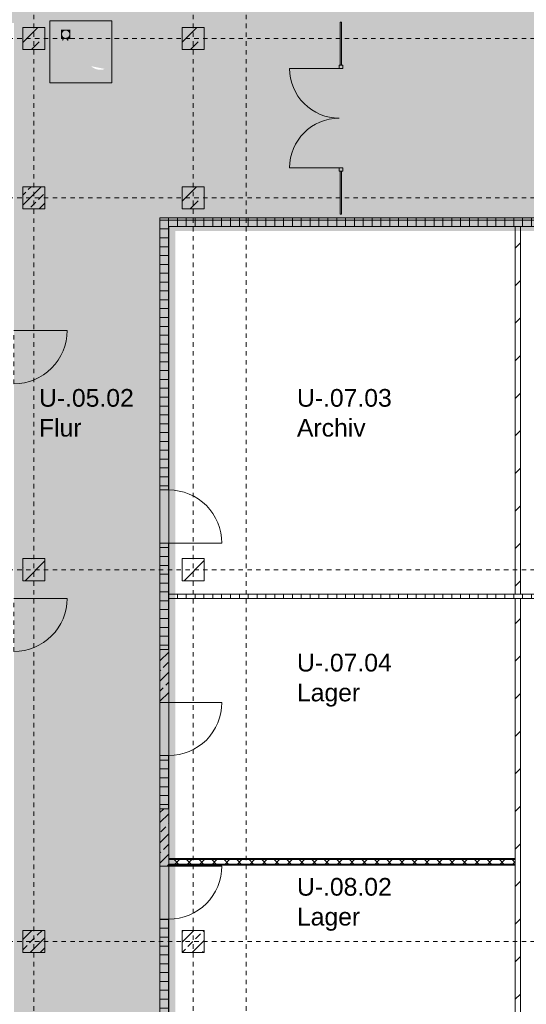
# Model space of a CAD drawing. Header units: metres. Extents: x 6 to 268, y -85 to 18.
# Tile 19 of 33: x 124 to 136, y -26 to -3. Entities that reach past the tile are written whole.
import ezdxf

# ---------------------------------------------------------------- set-up
doc = ezdxf.new("R2010")
doc.units = ezdxf.units.M
doc.linetypes.add('Rasterlinie', pattern=[0.019, 0.01, -0.003, 0.003, -0.003])
doc.linetypes.add('Über Schnittebene 1', pattern=[0.001, 0, -0.001])
for name, color, linetype, lineweight in [('A_Allgemeine Beschriftungen', 7, 'Continuous', 9), ('A_Detailelemente', 7, 'Continuous', 9), ('A_Fassadenelemente', 7, 'Continuous', 9), ('A_Geschossdecken', 7, 'Continuous', 9), ('A_Importierte Elemente in Familien', 7, 'Continuous', 9), ('A_Raster', 7, 'Continuous', 9), ('A_Räume_Beschriftung', 7, 'Continuous', 9), ('A_Tragwerksstützen', 7, 'Continuous', 9), ('A_Tragwerksstützen_Stahlbeton', 7, 'Continuous', 18), ('A_Türen', 7, 'Continuous', 9), ('A_Wände', 7, 'Continuous', 9), ('A_Wände_Schraffur', 7, 'Continuous', 18)]:
    doc.layers.add(name, color=color, linetype=linetype, lineweight=lineweight)
doc.styles.add('Arial_B', font='txt', dxfattribs={"height": 0.3999999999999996})
pattern_1 = [(45, (95.50816146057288, -2), (-0.2283954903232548, 0.2283954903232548), []), (45, (95.73616146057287, -2), (-0.2283954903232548, 0.2283954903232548), [0.161, -0.081])]
pattern_2 = [(45, (95.50816146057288, -2), (-0.3592102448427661, 0.3592102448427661), []), (45, (95.86716146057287, -2), (-0.3592102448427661, 0.3592102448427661), [0.254, -0.254])]
pattern_3 = [(0, (95.50816146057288, -2), (0, 0.2), []), (90, (95.50816146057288, -2), (-0.2, 1.224646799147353e-17), [])]

# ---------------------------------------------------------------- blocks, each defined once
blk = doc.blocks.new('STB Stütze - rechteckig - STB 50 x 50-6929650-BS_Uebersicht_U1_BRANDSCHUTZ')
at = {"layer": 'A_Tragwerksstützen'}
h = blk.add_hatch(dxfattribs=at)
h.set_pattern_fill('FP_41', color=256, style=0, pattern_type=2)
h.set_pattern_definition([(45, (-29.156, 5.497000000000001), (-0.2283954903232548, 0.2283954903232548), []), (45, (-28.928, 5.497000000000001), (-0.2283954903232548, 0.2283954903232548), [0.161, -0.081])])
h.paths.add_polyline_path([(0.2500000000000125, -0.2500000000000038), (0.2500000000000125, 0.2500000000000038), (-0.2499999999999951, 0.2500000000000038), (-0.2499999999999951, -0.2500000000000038)], flags=0)
at = {"layer": 'A_Tragwerksstützen_Stahlbeton'}
for p, q in [((0.2499999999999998, 0.2499999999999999), (-0.2500000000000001, 0.2499999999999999)), ((-0.2500000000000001, 0.2499999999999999), (-0.2500000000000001, -0.2499999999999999)), ((0.2499999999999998, -0.2499999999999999), (0.2499999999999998, 0.2499999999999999)), ((-0.2500000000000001, -0.2499999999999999), (0.2499999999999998, -0.2499999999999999))]:
    blk.add_line(p, q, dxfattribs=at)
blk = doc.blocks.new('STB Stütze - rechteckig - STB 50 x 50-V27-BS_Uebersicht_U1_BRANDSCHUTZ')
at = {"layer": 'A_Tragwerksstützen'}
h = blk.add_hatch(dxfattribs=at)
h.set_pattern_fill('FP_49', color=256, style=0, pattern_type=2)
h.set_pattern_definition([(45, (-32.756, 22.297), (-0.2283954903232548, 0.2283954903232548), []), (45, (-32.528, 22.297), (-0.2283954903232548, 0.2283954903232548), [0.161, -0.081])])
h.paths.add_polyline_path([(0.2500000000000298, -0.2500000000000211), (0.2500000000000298, 0.2499999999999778), (-0.2499999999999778, 0.2499999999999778), (-0.2499999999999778, -0.2500000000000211)], flags=0)
at = {"layer": 'A_Tragwerksstützen_Stahlbeton'}
for p, q in [((0.2499999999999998, 0.2499999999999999), (-0.2500000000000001, 0.2499999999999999)), ((-0.2500000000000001, 0.2499999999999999), (-0.2500000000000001, -0.2499999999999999)), ((0.2499999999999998, -0.2499999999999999), (0.2499999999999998, 0.2499999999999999)), ((-0.2500000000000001, -0.2499999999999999), (0.2499999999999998, -0.2499999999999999))]:
    blk.add_line(p, q, dxfattribs=at)
blk = doc.blocks.new('GSH_Tuer_I_1flg_SZ - 1200x2200_Voll-4268565-BS_Uebersicht_U1_BRANDSCHUTZ')
at = {"layer": 'A_Türen', "linetype": 'Über Schnittebene 1'}
for p, q in [((-0.6000000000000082, 0.110565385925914), (0.5999999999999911, 0.110565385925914)), ((-0.6000000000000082, -0.1394346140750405), (0.5999999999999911, -0.1394346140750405))]:
    blk.add_line(p, q, dxfattribs=at)
at = {"layer": 'A_Türen'}
blk.add_line((0.5999999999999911, -1.339434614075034), (0.5999999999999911, -0.1394346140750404), dxfattribs=at)
blk.add_arc((0.5999999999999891, -0.1394346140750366), 1.199999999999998, 179.9999999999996, 269.9999999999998, dxfattribs=at)
blk = doc.blocks.new('GSH_Tuer_I_1flg_SZ - 1200x2200_Voll-4268567-BS_Uebersicht_U1_BRANDSCHUTZ')
at = {"layer": 'A_Türen'}
blk.add_line((0.5999999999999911, 1.314434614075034), (0.5999999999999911, 0.1144346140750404), dxfattribs=at)
at = {"layer": 'A_Türen', "linetype": 'Über Schnittebene 1'}
for p, q in [((-0.6000000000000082, 0.1144346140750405), (0.5999999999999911, 0.1144346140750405)), ((-0.6000000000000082, -0.08556538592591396), (0.5999999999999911, -0.08556538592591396))]:
    blk.add_line(p, q, dxfattribs=at)
at = {"layer": 'A_Türen'}
blk.add_arc((0.5999999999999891, 0.1144346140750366), 1.199999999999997, 89.99999999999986, 180.0000000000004, dxfattribs=at)
blk = doc.blocks.new('GSH_Tuer_I_1flg_SZ - 1200x2200_Voll-4268571-BS_Uebersicht_U1_BRANDSCHUTZ')
at = {"layer": 'A_Türen', "linetype": 'Über Schnittebene 1'}
for p, q in [((-0.6000000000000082, 0.08556538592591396), (0.5999999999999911, 0.08556538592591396)), ((-0.6000000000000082, -0.1144346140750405), (0.5999999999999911, -0.1144346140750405))]:
    blk.add_line(p, q, dxfattribs=at)
at = {"layer": 'A_Türen'}
blk.add_line((0.5999999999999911, -1.314434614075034), (0.5999999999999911, -0.1144346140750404), dxfattribs=at)
blk.add_arc((0.5999999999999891, -0.1144346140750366), 1.199999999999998, 179.9999999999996, 269.9999999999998, dxfattribs=at)
blk = doc.blocks.new('GSH_Tuer_I_1flg_SZ - 1200x2200_Voll-4268573-BS_Uebersicht_U1_BRANDSCHUTZ')
at = {"layer": 'A_Türen', "linetype": 'Über Schnittebene 1'}
for p, q in [((-0.6000000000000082, 0.06056538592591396), (0.5999999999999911, 0.06056538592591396)), ((-0.6000000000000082, -0.08943461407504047), (0.5999999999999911, -0.08943461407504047))]:
    blk.add_line(p, q, dxfattribs=at)
at = {"layer": 'A_Türen'}
blk.add_line((0.5999999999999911, -1.289434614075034), (0.5999999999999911, -0.0894346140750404), dxfattribs=at)
blk.add_arc((0.5999999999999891, -0.08943461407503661), 1.199999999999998, 179.9999999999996, 269.9999999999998, dxfattribs=at)
blk = doc.blocks.new('Systemelement - Verglasung-1828287-BS_Uebersicht_U1_BRANDSCHUTZ')
at = {"layer": 'A_Fassadenelemente'}
for p, q in [((0.4850000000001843, 0.01499999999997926), (-0.4850000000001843, 0.01499999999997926)), ((-0.4850000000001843, 0.01499999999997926), (-0.4850000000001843, -0.01499999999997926)), ((-0.4850000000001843, -0.01499999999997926), (0.4850000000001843, -0.01499999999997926))]:
    blk.add_line(p, q, dxfattribs=at)
blk = doc.blocks.new('Systemelement - Verglasung-V62-BS_Uebersicht_U1_BRANDSCHUTZ')
at = {"layer": 'A_Fassadenelemente'}
for p, q in [((0.4850000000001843, 0.01499999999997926), (-0.4850000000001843, 0.01499999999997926)), ((0.4850000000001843, -0.01499999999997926), (0.4850000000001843, 0.01499999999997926)), ((-0.4850000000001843, -0.01499999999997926), (0.4850000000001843, -0.01499999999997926))]:
    blk.add_line(p, q, dxfattribs=at)
blk = doc.blocks.new('GSH_Fassade_Tuer_2flg - I_Glass_Grau-6173650-BS_Uebersicht_U1_BRANDSCHUTZ')
at = {"layer": 'A_Türen'}
for p, q in [((-1.12, 0.03999999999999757), (-1.12, 1.159756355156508)), ((1.120000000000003, 0.04000000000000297), (1.120000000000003, 1.159756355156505)), ((-1.200000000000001, 0.03999999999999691), (-1.12, 0.03999999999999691)), ((-1.200000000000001, -0.04000000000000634), (-1.200000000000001, 0.03999999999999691)), ((-1.12, 0.03999999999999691), (-1.12, -0.04000000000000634)), ((1.120000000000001, 0.03999999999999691), (1.200000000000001, 0.03999999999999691)), ((1.120000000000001, -0.04000000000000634), (1.120000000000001, 0.03999999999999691)), ((1.200000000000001, 0.03999999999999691), (1.200000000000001, -0.04000000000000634)), ((-1.12, -0.04000000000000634), (-1.200000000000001, -0.04000000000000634)), ((1.200000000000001, -0.04000000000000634), (1.120000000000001, -0.04000000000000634))]:
    blk.add_line(p, q, dxfattribs=at)
for centre, radius, start, end in [((-1.12, 0.0399999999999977), 1.11975635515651, 4.452776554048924e-14, 89.99999999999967), ((1.120000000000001, 0.03999999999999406), 1.119756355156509, 89.99999999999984, 179.9999999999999)]:
    blk.add_arc(centre, radius, start, end, dxfattribs=at)
blk = doc.blocks.new('Fluchtweg - Pfeil 1 - Pfeil  1_RW-4646428-BS_Uebersicht_U1_BRANDSCHUTZ')
at = {"layer": 'A_Allgemeine Beschriftungen'}
for points in [[(-0.00406858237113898, 2.146699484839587e-16), (-0.00140641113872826, 0.002662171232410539), (-0.001406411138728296, -0.002662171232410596)], [(0.005931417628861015, -0.001200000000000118), (-0.001406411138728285, -0.001200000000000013), (-0.001406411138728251, 0.001199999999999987), (0.005931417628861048, 0.001199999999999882)]]:
    blk.add_hatch(color=256, dxfattribs=at).paths.add_polyline_path(points, flags=0)
blk = doc.blocks.new('Brandmelder DIN ISO 23601 - Brandmelder-7036843-BS_Uebersicht_U1_BRANDSCHUTZ')
at = {"layer": 'A_Importierte Elemente in Familien'}
h = blk.add_hatch(color=256, dxfattribs=at)
edge = h.paths.add_edge_path(flags=0)
edge.add_line((-0.002467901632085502, 0.002712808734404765), (-0.002467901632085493, 0.001238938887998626))
edge.add_line((-0.002467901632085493, 0.001238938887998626), (-0.002027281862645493, 0.001238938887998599))
edge.add_line((-0.002027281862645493, 0.001238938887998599), (-0.002027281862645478, -0.00112065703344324))
edge.add_line((-0.002155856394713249, -0.001120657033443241), (-0.002027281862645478, -0.00112065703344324))
edge.add_line((-0.002155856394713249, -0.001120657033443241), (-0.002155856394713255, -0.000303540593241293))
edge.add_line((-0.002155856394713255, -0.0003035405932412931), (-0.00221021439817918, -0.0001129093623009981))
edge.add_arc((-0.002446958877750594, -0.00019667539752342), 0.000251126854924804, 19.48503514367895, 160.6502538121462)
edge.add_line((-0.002683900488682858, -0.0001134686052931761), (-0.002683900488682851, -0.001373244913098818))
edge.add_line((-0.002683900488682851, -0.001373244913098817), (-0.002075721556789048, -0.002539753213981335))
edge.add_line((-0.002075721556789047, -0.002672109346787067), (-0.002075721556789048, -0.002539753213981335))
edge.add_line((-0.002075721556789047, -0.002672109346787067), (-0.0002212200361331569, -0.002672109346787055))
edge.add_line((-0.0002212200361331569, -0.002672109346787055), (-0.0002212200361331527, -0.003341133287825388))
edge.add_line((-0.0002212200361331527, -0.003341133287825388), (-0.003341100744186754, -0.003341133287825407))
edge.add_line((-0.003341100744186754, -0.003341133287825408), (-0.003341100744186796, 0.003341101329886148))
edge.add_line((-0.003341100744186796, 0.003341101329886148), (-0.0009763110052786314, 0.003341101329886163))
edge.add_line((-0.0009763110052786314, 0.003341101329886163), (-0.0009763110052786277, 0.002712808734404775))
edge.add_line((-0.0009763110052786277, 0.002712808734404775), (-0.002467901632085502, 0.002712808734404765))
h = blk.add_hatch(color=256, dxfattribs=at)
edge = h.paths.add_edge_path(flags=0)
edge.add_line((-0.0004104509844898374, -0.0002696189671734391), (-0.0003859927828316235, -0.000231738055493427))
edge.add_line((-0.000419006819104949, -0.0002847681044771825), (-0.0004104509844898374, -0.0002696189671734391))
edge = h.paths.add_edge_path(flags=0)
edge.add_line((-0.0008851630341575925, -4.099037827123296e-06), (-0.000885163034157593, 7.129604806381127e-06))
edge.add_line((-0.0009633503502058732, -4.099037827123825e-06), (-0.0008851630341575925, -4.099037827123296e-06))
edge = h.paths.add_edge_path(flags=0)
edge.add_line((-0.001441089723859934, 0.0001774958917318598), (-0.001441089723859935, 0.0002505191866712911))
edge.add_line((-0.001543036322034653, 0.0001774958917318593), (-0.001441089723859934, 0.0001774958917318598))
edge = h.paths.add_edge_path(flags=0)
edge.add_line((0.002021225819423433, 0.00196148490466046), (0.0009645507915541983, 0.001633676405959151))
edge.add_line((0.0009645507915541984, 0.001633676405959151), (0.001140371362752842, 0.0005473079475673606))
edge.add_line((0.001140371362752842, 0.0005473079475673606), (0.0005895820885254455, -0.0008552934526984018))
edge.add_line((0.0005895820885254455, -0.0008552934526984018), (0.001136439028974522, -0.001623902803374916))
edge.add_line((0.001136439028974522, -0.001623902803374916), (0.001136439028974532, -0.003341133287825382))
edge.add_line((0.001136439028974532, -0.003341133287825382), (-0.0002212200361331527, -0.00334113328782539))
edge.add_line((-0.0002212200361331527, -0.00334113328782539), (-0.0002212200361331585, -0.002287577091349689))
edge.add_arc((-0.0004260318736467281, -0.001868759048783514), 0.0004662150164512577, 296.0597167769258, 351.2581299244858)
edge.add_line((3.476716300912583e-05, -0.001939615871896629), (3.476716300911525e-05, -0.0002322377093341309))
edge.add_arc((-0.0001757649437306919, -0.0003601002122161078), 0.0002463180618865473, 31.27157321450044, 148.5923489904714)
edge.add_line((-0.0004313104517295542, -0.000284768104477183), (-0.000419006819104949, -0.0002847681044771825))
edge.add_line((-0.0004313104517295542, -0.000284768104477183), (-0.0004313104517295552, -1.72525404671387e-05))
edge.add_arc((-0.0006610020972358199, -5.653615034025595e-05), 0.0002330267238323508, 9.705258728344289, 164.1444958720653)
edge.add_line((-0.0009633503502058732, -4.099037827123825e-06), (-0.0009633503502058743, 0.0001935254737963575))
edge.add_arc((-0.00121357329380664, 0.0001268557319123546), 0.0002589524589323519, 14.91936452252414, 151.4743111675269)
edge.add_line((-0.001543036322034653, 0.0001774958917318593), (-0.00154303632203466, 0.00123893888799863))
edge.add_line((-0.00154303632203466, 0.00123893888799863), (-0.0009763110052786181, 0.001238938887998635))
edge.add_line((-0.0009763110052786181, 0.001238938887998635), (-0.0009763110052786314, 0.003341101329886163))
edge.add_line((-0.0009763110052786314, 0.003341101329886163), (0.002021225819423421, 0.003341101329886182))
edge.add_line((0.002021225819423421, 0.003341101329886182), (0.002021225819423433, 0.00196148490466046))
h = blk.add_hatch(color=256, dxfattribs=at)
edge = h.paths.add_edge_path(flags=0)
edge.add_line((0.003341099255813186, 0.00334110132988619), (0.003341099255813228, -0.003341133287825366))
edge.add_line((0.003341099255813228, -0.003341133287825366), (0.001136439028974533, -0.003341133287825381))
edge.add_line((0.001136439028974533, -0.003341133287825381), (0.001136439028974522, -0.001623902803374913))
edge.add_arc((0.002245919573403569, -0.001540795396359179), 0.001112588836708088, 184.2838313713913, 228.6293256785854)
edge.add_arc((0.002432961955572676, -0.001078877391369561), 0.00159142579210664, 234.5778982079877, 279.8555089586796)
edge.add_line((0.002705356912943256, -0.002646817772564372), (0.002705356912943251, -0.001941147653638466))
edge.add_line((0.002705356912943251, -0.001941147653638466), (0.002694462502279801, -0.001578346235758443))
edge.add_line((0.002694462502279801, -0.001578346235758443), (0.002705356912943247, -0.001226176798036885))
edge.add_line((0.002705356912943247, -0.001226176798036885), (0.002705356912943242, -0.0005055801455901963))
edge.add_line((0.002705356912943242, -0.0005055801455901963), (0.002702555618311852, -0.0001150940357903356))
edge.add_line((0.002702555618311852, -0.0001150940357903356), (0.002705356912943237, 0.0002291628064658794))
edge.add_line((0.002705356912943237, 0.0002291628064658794), (0.002705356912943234, 0.000951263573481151))
edge.add_arc((0.003490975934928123, 0.002307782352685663), 0.001567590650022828, 224.4196320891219, 239.9230017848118, ccw=False)
edge.add_arc((0.003312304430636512, 0.002106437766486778), 0.001299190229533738, 186.4059159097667, 223.5925616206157, ccw=False)
edge.add_line((0.002021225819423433, 0.001961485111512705), (0.002021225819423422, 0.003341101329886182))
edge.add_line((0.002021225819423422, 0.003341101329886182), (0.003341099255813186, 0.00334110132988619))
h = blk.add_hatch(color=256, dxfattribs=at)
edge = h.paths.add_edge_path(flags=0)
edge.add_line((-0.002254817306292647, 0.001975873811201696), (-0.002135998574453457, 0.001975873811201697))
edge.add_line((-0.002254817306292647, 0.001975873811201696), (-0.00225481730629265, 0.002516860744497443))
edge.add_line((-0.00225481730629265, 0.002516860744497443), (-0.001189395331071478, 0.002516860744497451))
edge.add_line((-0.001189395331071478, 0.002516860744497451), (-0.001189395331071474, 0.001975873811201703))
edge.add_line((-0.001311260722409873, 0.001975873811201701), (-0.001189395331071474, 0.001975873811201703))
edge.add_arc((-0.001723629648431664, 0.001981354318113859), 0.0004124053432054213, 359.2385667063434, 540.7614332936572)
h = blk.add_hatch(color=256, dxfattribs=at)
edge = h.paths.add_edge_path(flags=0)
edge.add_arc((-0.001723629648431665, 0.001981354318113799), 0.0004124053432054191, 180.7614332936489, 359.238566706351)
edge.add_line((-0.001189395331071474, 0.001975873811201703), (-0.001311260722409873, 0.001975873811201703))
edge.add_line((-0.001189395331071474, 0.001975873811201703), (-0.001189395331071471, 0.001434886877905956))
edge.add_line((-0.001189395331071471, 0.001434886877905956), (-0.001428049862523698, 0.001434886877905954))
edge.add_line((-0.001428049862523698, 0.001434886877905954), (-0.001428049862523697, 0.001238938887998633))
edge.add_line((-0.00154303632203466, 0.001238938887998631), (-0.001428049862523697, 0.001238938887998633))
edge.add_arc((-0.001785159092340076, 0.001244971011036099), 0.0002421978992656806, 358.5728574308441, 541.4271425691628)
edge.add_line((-0.002088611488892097, 0.001238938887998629), (-0.002027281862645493, 0.0012389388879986))
edge.add_line((-0.002088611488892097, 0.001238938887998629), (-0.002088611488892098, 0.00143488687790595))
edge.add_line((-0.002088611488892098, 0.00143488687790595), (-0.002254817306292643, 0.001434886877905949))
edge.add_line((-0.002254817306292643, 0.001434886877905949), (-0.002254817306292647, 0.001975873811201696))
edge.add_line((-0.002254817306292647, 0.001975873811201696), (-0.002135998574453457, 0.001975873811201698))
h = blk.add_hatch(color=256, dxfattribs=at)
edge = h.paths.add_edge_path(flags=0)
edge.add_arc((0.002682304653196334, 0.00119282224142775), 0.001395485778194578, 189.6059068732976, 216.7551333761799)
edge.add_arc((0.002446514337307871, 0.0008750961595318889), 0.001022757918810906, 210.3855511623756, 284.4978676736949)
edge.add_line((0.002702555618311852, -0.0001150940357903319), (0.002705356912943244, -0.0005055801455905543))
edge.add_arc((0.003218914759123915, 0.002198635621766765), 0.002752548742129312, 242.9553600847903, 259.2470052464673, ccw=False)
edge.add_arc((0.002966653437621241, 0.001607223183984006), 0.002111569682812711, 210.1294976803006, 241.75515556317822, ccw=False)
edge.add_line((0.00114037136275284, 0.0005473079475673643), (0.0009645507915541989, 0.001633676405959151))
edge.add_arc((0.0001178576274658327, 0.0007804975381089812), 0.001201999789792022, 8.586404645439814, 45.21860566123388, ccw=False)
h = blk.add_hatch(color=256, dxfattribs=at)
edge = h.paths.add_edge_path(flags=0)
edge.add_arc((0.003327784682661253, 0.001482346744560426), 0.001399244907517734, 159.8611230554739, 243.5874614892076)
edge.add_line((0.002705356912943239, 0.0002291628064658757), (0.002702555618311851, -0.0001150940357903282))
edge.add_arc((0.00371151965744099, 0.001593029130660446), 0.001983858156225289, 205.7146269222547, 239.4302581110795, ccw=False)
edge.add_arc((-0.001008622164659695, -0.0002391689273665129), 0.003089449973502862, 18.32656048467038, 31.17235520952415)
edge.add_arc((0.001044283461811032, 0.0008715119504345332), 0.0007663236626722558, 39.59896584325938, 95.97218717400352)
edge.add_line((0.0009645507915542, 0.001633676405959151), (0.002021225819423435, 0.00196148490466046))
h = blk.add_hatch(color=256, dxfattribs=at)
edge = h.paths.add_edge_path(flags=0)
edge.add_line((0.002705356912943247, -0.001226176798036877), (0.002694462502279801, -0.001578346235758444))
edge.add_arc((0.002879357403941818, -0.0001194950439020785), 0.001470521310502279, 242.0142221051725, 262.77683994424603, ccw=False)
edge.add_arc((0.003389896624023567, 0.0005059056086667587), 0.002267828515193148, 220.2675334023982, 238.0351821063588, ccw=False)
edge.add_arc((0.001070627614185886, -0.001458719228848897), 0.0007717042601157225, 40.26753340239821, 128.5615330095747)
edge.add_line((0.000589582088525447, -0.0008552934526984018), (0.001140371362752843, 0.0005473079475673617))
edge.add_arc((0.002844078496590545, 0.0004649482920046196), 0.001696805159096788, 177.2323940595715, 265.3105741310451)
h = blk.add_hatch(color=256, dxfattribs=at)
edge = h.paths.add_edge_path(flags=0)
edge.add_arc((0.002095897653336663, -0.0008907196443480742), 0.0009116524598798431, 214.9220074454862, 311.0389025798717)
edge.add_line((0.002694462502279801, -0.001578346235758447), (0.002705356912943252, -0.001941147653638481))
edge.add_arc((0.002179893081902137, -0.000491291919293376), 0.001540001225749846, 227.3461867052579, 289.9217778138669, ccw=False)
edge.add_line((0.001136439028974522, -0.001623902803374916), (0.000589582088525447, -0.0008552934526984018))
edge.add_arc((0.000501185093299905, -0.001770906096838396), 0.0009198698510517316, 22.924189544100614, 84.48552141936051, ccw=False)
at = {"layer": 'A_Allgemeine Beschriftungen'}
for p, q in [((-0.003499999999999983, -0.003499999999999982), (-0.003500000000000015, 0.003500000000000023)), ((-0.003500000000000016, 0.003500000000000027), (0.003499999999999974, 0.003500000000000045)), ((0.003499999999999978, 0.003500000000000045), (0.003499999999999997, -0.003499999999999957)), ((0.003499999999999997, -0.003499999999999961), (-0.00349999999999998, -0.003499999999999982))]:
    blk.add_line(p, q, dxfattribs=at)
at = {"layer": 'A_Importierte Elemente in Familien', "flags": 128}
for points in [[(0.003499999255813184, 0.003500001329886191), (0.001749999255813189, 0.00350000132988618), (-7.441868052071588e-10, 0.003500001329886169), (-0.0017500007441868, 0.003500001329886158), (-0.003500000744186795, 0.003500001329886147)], [(-0.003500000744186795, 0.003500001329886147), (-0.003500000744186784, 0.001750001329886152), (-0.003500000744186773, 1.329886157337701e-09), (-0.003500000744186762, -0.001749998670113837), (-0.003500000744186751, -0.003499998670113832)], [(0.003499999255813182, 0.003500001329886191), (0.001749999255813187, 0.00350000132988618), (-7.4418680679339e-10, 0.003500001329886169), (-0.001750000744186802, 0.003500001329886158), (-0.003500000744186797, 0.003500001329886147)], [(-0.003500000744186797, 0.003500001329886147), (-0.003500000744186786, 0.001750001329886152), (-0.003500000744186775, 1.329886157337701e-09), (-0.003500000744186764, -0.001749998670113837), (-0.003500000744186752, -0.003499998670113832)], [(0.003499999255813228, -0.003499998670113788), (0.003499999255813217, -0.001749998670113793), (0.003499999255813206, 1.329886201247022e-09), (0.003499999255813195, 0.001750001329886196), (0.003499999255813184, 0.003500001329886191)], [(0.003499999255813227, -0.003499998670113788), (0.003499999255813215, -0.001749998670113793), (0.003499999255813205, 1.329886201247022e-09), (0.003499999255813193, 0.001750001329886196), (0.003499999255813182, 0.003500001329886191)], [(-0.003500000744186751, -0.003499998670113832), (-0.001750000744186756, -0.003499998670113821), (-7.441867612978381e-10, -0.00349999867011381), (0.001749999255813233, -0.003499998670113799), (0.003499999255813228, -0.003499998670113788)], [(-0.003500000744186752, -0.003499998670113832), (-0.001750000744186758, -0.003499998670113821), (-7.441867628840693e-10, -0.00349999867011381), (0.001749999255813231, -0.003499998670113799), (0.003499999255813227, -0.003499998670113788)]]:
    blk.add_lwpolyline(points, dxfattribs=at)

msp = doc.modelspace()

# ---------------------------------------------------------------- hatches: boundary and pattern name
at = {"layer": 'A_Detailelemente', "true_color": 0xebdb14}
msp.add_hatch(color=40, dxfattribs=at).paths.add_polyline_path([(179.4491168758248, -3.546961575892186), (180.7341689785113, -3.546961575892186), (180.7341689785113, -3.046961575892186), (112.9941689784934, -3.04696157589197), (112.9941689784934, -3.546961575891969), (177.0873393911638, -3.546961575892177)], flags=0)
at = {"layer": 'A_Detailelemente', "true_color": 0xc2e2c4}
msp.add_hatch(color=254, dxfattribs=at).paths.add_polyline_path([(168.8211181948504, -32.16696157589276), (169.5147467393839, -32.16696157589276), (169.514746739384, -3.446961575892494), (124.2141689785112, -3.446961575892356), (124.2141689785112, -32.16696157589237), (127.5141689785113, -32.16696157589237), (127.5141689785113, -7.946961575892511), (144.5391689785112, -7.946961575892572), (144.5391689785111, -23.69196157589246), (149.189168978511, -23.69196157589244), (149.1891689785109, -7.946961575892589), (166.2141689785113, -7.946961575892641), (166.2141689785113, -32.16696157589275), (167.8281188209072, -32.16696157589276)], flags=0)
at = {"layer": 'A_Detailelemente', "true_color": 0x0062c4}
msp.add_hatch(color=152, dxfattribs=at).paths.add_polyline_path([(132.4310182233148, -6.525481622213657), (132.5244613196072, -6.513677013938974), (132.6156880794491, -6.490253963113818), (132.7032598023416, -6.455581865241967), (132.7857954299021, -6.410207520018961), (132.8619933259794, -6.354846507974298), (132.9306518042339, -6.290371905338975), (132.9906880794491, -6.21780051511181), (133.0411553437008, -6.13827683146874), (133.081257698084, -6.053054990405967), (133.1103627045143, -5.963478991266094), (133.1280113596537, -5.870961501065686), (133.1339253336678, -5.776961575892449), (133.1280113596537, -5.682961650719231), (133.1103627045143, -5.590444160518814), (133.081257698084, -5.500868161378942), (133.0411553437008, -5.415646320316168), (132.9906880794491, -5.336122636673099), (132.9306518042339, -5.263551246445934), (132.8619933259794, -5.19907664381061), (132.7857954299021, -5.143715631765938), (132.7032598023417, -5.098341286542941), (132.6156880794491, -5.063669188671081), (132.5244613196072, -5.040246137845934), (132.4310182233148, -5.028441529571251), (132.3368324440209, -5.028441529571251), (132.2433893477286, -5.040246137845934), (132.1521625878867, -5.063669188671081), (132.064590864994, -5.098341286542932), (131.9820552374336, -5.143715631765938), (131.9058573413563, -5.19907664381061), (131.8371988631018, -5.263551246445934), (131.7771625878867, -5.33612263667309), (131.726695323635, -5.415646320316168), (131.6865929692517, -5.500868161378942), (131.6574879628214, -5.590444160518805), (131.639839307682, -5.682961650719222), (131.6339253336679, -5.776961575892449), (131.639839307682, -5.870961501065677), (131.6574879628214, -5.963478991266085), (131.6865929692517, -6.053054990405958), (131.726695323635, -6.138276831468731), (131.7771625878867, -6.217800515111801), (131.8371988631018, -6.290371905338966), (131.9058573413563, -6.35484650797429), (131.9820552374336, -6.410207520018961), (132.064590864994, -6.455581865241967), (132.1521625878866, -6.490253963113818), (132.2433893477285, -6.513677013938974), (132.3368324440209, -6.525481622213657)], flags=0)
at = {"layer": 'A_Detailelemente', "true_color": 0xebdb14}
h = msp.add_hatch(color=40, dxfattribs=at)
h.paths.add_polyline_path([(127.4900122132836, -33.44696157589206), (136.3141689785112, -33.44696157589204), (136.3141689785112, -23.87196157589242), (144.6391689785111, -23.87196157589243), (144.6391689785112, -7.846961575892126), (127.4141689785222, -7.846961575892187), (127.4141689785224, -33.44696157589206)], flags=0)
h.paths.add_polyline_path([(127.8641689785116, -33.04696157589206), (127.8641689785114, -8.24696157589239), (144.2891689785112, -8.246961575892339), (144.2891689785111, -23.52196157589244), (135.9641689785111, -23.52196157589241), (135.9641689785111, -33.04696157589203), (129.8517896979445, -33.04696157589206)], flags=0)
at = {"layer": 'A_Detailelemente', "true_color": 0xfabf45}
for points in [[(126.8257335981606, -15.43789991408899), (126.9191766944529, -15.42609530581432), (127.0104034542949, -15.40267225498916), (127.0979751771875, -15.36800015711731), (127.1805108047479, -15.32262581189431), (127.2567087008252, -15.26726479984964), (127.3253671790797, -15.20279019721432), (127.3854034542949, -15.13021880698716), (127.4358707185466, -15.05069512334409), (127.4759730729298, -14.9654732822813), (127.5050780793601, -14.87589728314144), (127.5227267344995, -14.78337979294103), (127.5286407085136, -14.6893798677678), (127.5227267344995, -14.59537994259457), (127.5050780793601, -14.50286245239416), (127.4759730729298, -14.41328645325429), (127.4358707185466, -14.32806461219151), (127.3854034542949, -14.24854092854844), (127.3253671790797, -14.17596953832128), (127.2501420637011, -14.10672399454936), (127.1805108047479, -14.05613392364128), (127.0979751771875, -14.01075957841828), (127.0104034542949, -13.97608748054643), (126.9191766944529, -13.95266442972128), (126.8257335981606, -13.9408598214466), (126.7315478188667, -13.9408598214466), (126.6381047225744, -13.95266442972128), (126.5468779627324, -13.97608748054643), (126.4593062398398, -14.01075957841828), (126.3767706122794, -14.05613392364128), (126.3005727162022, -14.11149493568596), (126.2319142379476, -14.17596953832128), (126.1718779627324, -14.24854092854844), (126.1214106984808, -14.32806461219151), (126.0813083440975, -14.41328645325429), (126.0522033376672, -14.50286245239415), (126.0345546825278, -14.59537994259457), (126.0286407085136, -14.6893798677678), (126.0345546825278, -14.78337979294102), (126.0522033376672, -14.87589728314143), (126.0813083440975, -14.9654732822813), (126.1214106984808, -15.05069512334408), (126.1718779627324, -15.13021880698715), (126.2319142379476, -15.20279019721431), (126.3005727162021, -15.26726479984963), (126.3767706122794, -15.32262581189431), (126.4593062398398, -15.36800015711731), (126.5468779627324, -15.40267225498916), (126.6381047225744, -15.42609530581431), (126.7315478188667, -15.43789991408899)], [(125.1703290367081, -18.19169113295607), (125.2637721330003, -18.1798865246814), (125.3549988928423, -18.15646347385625), (125.4425706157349, -18.12179137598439), (125.5251062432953, -18.07641703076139), (125.6013041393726, -18.02105601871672), (125.6699626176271, -17.9565814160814), (125.7299988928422, -17.88401002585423), (125.7804661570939, -17.80448634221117), (125.8205685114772, -17.71926450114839), (125.8496735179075, -17.62968850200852), (125.8673221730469, -17.53717101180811), (125.873236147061, -17.44317108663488), (125.8673221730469, -17.34917116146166), (125.8496735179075, -17.25665367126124), (125.8205685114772, -17.16707767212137), (125.7804661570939, -17.08185583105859), (125.7299988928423, -17.00233214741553), (125.6699626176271, -16.92976075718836), (125.6013041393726, -16.86528615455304), (125.5251062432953, -16.80992514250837), (125.4425706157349, -16.76455079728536), (125.3549988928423, -16.72987869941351), (125.2637721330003, -16.70645564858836), (125.1703290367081, -16.69465104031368), (125.0761432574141, -16.69465104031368), (124.9827001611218, -16.70645564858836), (124.8914734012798, -16.72987869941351), (124.8039016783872, -16.76455079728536), (124.7213660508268, -16.80992514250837), (124.6451681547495, -16.86528615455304), (124.576509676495, -16.92976075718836), (124.5164734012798, -17.00233214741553), (124.4660061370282, -17.08185583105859), (124.4259037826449, -17.16707767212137), (124.3967987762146, -17.25665367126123), (124.3791501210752, -17.34917116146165), (124.373236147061, -17.44317108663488), (124.3791501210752, -17.53717101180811), (124.3967987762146, -17.62968850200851), (124.4259037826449, -17.71926450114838), (124.4660061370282, -17.80448634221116), (124.5164734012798, -17.88401002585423), (124.576509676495, -17.95658141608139), (124.6451681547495, -18.02105601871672), (124.7213660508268, -18.07641703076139), (124.8039016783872, -18.12179137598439), (124.8914734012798, -18.15646347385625), (124.9827001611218, -18.17988652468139), (125.0761432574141, -18.19169113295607), (125.1282347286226, -18.19169113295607)], [(126.8257335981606, -20.34789991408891), (126.9191766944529, -20.33609530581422), (127.0104034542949, -20.31267225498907), (127.0979751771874, -20.27800015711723), (127.1805108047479, -20.23262581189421), (127.2567087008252, -20.17726479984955), (127.3253671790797, -20.11279019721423), (127.3854034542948, -20.04021880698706), (127.4358707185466, -19.96069512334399), (127.4759730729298, -19.87547328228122), (127.5050780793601, -19.78589728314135), (127.5227267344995, -19.69337979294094), (127.5286407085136, -19.5993798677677), (127.5227267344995, -19.50537994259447), (127.5050780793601, -19.41286245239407), (127.4759730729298, -19.3232864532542), (127.4358707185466, -19.23806461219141), (127.3854034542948, -19.15854092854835), (127.3253671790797, -19.08596953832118), (127.2567087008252, -19.02149493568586), (127.1805108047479, -18.96613392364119), (127.0979751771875, -18.92075957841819), (127.0104034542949, -18.88608748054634), (126.9191766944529, -18.86266442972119), (126.8257335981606, -18.8508598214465), (126.7315478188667, -18.8508598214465), (126.6381047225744, -18.86266442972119), (126.5468779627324, -18.88608748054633), (126.4593062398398, -18.92075957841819), (126.3767706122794, -18.96613392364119), (126.3005727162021, -19.02149493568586), (126.2319142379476, -19.08596953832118), (126.1718779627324, -19.15854092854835), (126.1214106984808, -19.23806461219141), (126.0813083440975, -19.32328645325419), (126.0522033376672, -19.41286245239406), (126.0345546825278, -19.50537994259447), (126.0286407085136, -19.5993798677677), (126.0345546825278, -19.69337979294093), (126.0522033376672, -19.78589728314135), (126.0813083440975, -19.87547328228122), (126.1214106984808, -19.96069512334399), (126.1718779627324, -20.04021880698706), (126.2319142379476, -20.11279019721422), (126.3005727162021, -20.17726479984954), (126.3767706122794, -20.23262581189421), (126.4593062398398, -20.27800015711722), (126.5468779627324, -20.31267225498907), (126.6381047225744, -20.33609530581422), (126.7315478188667, -20.34789991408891)], [(126.8257335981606, -23.92789991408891), (126.9191766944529, -23.91609530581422), (127.0104034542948, -23.89267225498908), (127.0979751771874, -23.85800015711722), (127.1805108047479, -23.81262581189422), (127.2567087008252, -23.75726479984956), (127.3253671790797, -23.69279019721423), (127.3854034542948, -23.62021880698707), (127.4358707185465, -23.540695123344), (127.4759730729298, -23.45547328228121), (127.5050780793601, -23.36589728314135), (127.5227267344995, -23.27337979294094), (127.5286407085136, -23.1793798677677), (127.5227267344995, -23.08537994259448), (127.5050780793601, -22.99286245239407), (127.4759730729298, -22.90328645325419), (127.4358707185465, -22.81806461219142), (127.3854034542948, -22.73854092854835), (127.3253671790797, -22.66596953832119), (127.2567087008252, -22.60149493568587), (127.1805108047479, -22.5461339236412), (127.0979751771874, -22.50075957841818), (127.0104034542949, -22.46608748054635), (126.9191766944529, -22.44266442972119), (126.8257335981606, -22.4308598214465), (126.7315478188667, -22.4308598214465), (126.6381047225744, -22.44266442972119), (126.5468779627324, -22.46608748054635), (126.4593062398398, -22.50075957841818), (126.3767706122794, -22.5461339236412), (126.3005727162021, -22.60149493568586), (126.2236099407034, -22.67600770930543), (126.1718779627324, -22.73854092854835), (126.1214106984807, -22.81806461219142), (126.0813083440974, -22.90328645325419), (126.0522033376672, -22.99286245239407), (126.0345546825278, -23.08537994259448), (126.0286407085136, -23.17937986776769), (126.0345546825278, -23.27337979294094), (126.0522033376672, -23.36589728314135), (126.0813083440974, -23.45547328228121), (126.1214106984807, -23.54069512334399), (126.1718779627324, -23.62021880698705), (126.2319142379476, -23.69279019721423), (126.3091234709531, -23.76347728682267), (126.3767706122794, -23.81262581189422), (126.4593062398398, -23.85800015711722), (126.5468779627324, -23.89267225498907), (126.6381047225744, -23.91609530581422), (126.7315478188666, -23.92789991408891)]]:
    msp.add_hatch(color=43, dxfattribs=at).paths.add_polyline_path(points, flags=0)
at = {"layer": 'A_Tragwerksstützen'}
h = msp.add_hatch(dxfattribs=at)
h.set_pattern_fill('FP_28', color=256, style=0, pattern_type=2)
h.set_pattern_definition(pattern_2)
h.paths.add_polyline_path([(124.9141689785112, -4.146961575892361), (124.9141689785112, -3.646961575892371), (124.4141689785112, -3.646961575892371), (124.4141689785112, -4.146961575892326), (124.7275023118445, -4.146961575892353)], flags=0)
h = msp.add_hatch(dxfattribs=at)
h.set_pattern_fill('FP_28', color=256, style=0, pattern_type=2)
h.set_pattern_definition(pattern_2)
h.paths.add_polyline_path([(128.0141689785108, -4.146961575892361), (128.5141689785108, -4.146961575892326), (128.5141689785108, -3.646961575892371), (128.0141689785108, -3.646961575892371), (128.0141689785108, -4.131646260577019)], flags=0)
h = msp.add_hatch(dxfattribs=at)
h.set_pattern_fill('FP_28', color=256, style=0, pattern_type=2)
h.set_pattern_definition(pattern_2)
h.paths.add_polyline_path([(128.5141689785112, -7.746961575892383), (128.5141689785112, -7.246961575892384), (128.0141689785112, -7.24696157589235), (128.0141689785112, -7.746961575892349)], flags=0)
h = msp.add_hatch(dxfattribs=at)
h.set_pattern_fill('FP_28', color=256, style=0, pattern_type=2)
h.set_pattern_definition(pattern_2)
h.paths.add_polyline_path([(124.4141689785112, -16.14696157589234), (124.9141689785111, -16.14696157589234), (124.9141689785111, -15.64696157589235), (124.4141689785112, -15.64696157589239)], flags=0)
h = msp.add_hatch(dxfattribs=at)
h.set_pattern_fill('FP_28', color=256, style=0, pattern_type=2)
h.set_pattern_definition(pattern_2)
h.paths.add_polyline_path([(128.0141689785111, -16.14696157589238), (128.5141689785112, -16.14696157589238), (128.5141689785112, -15.64696157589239), (128.0141689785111, -15.64696157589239)], flags=0)
at = {"layer": 'A_Tragwerksstützen_Stahlbeton', "lineweight": 9}
h = msp.add_hatch(dxfattribs=at)
h.set_pattern_fill('FP_2', color=256, style=0, pattern_type=2)
h.set_pattern_definition(pattern_1)
h.paths.add_polyline_path([(124.4141689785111, -24.54696157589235), (124.9141689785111, -24.54696157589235), (124.9141689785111, -24.0469615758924), (124.4141689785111, -24.0469615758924), (124.4141689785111, -24.10422166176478)], flags=0)
at = {"layer": 'A_Wände_Schraffur', "lineweight": 9}
h = msp.add_hatch(dxfattribs=at)
h.set_pattern_fill('FP_3', color=256, style=0, pattern_type=2)
h.set_pattern_definition(pattern_3)
h.paths.add_polyline_path([(127.5141689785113, -8.146961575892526), (136.2141689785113, -8.146961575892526), (136.2141689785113, -7.946961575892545), (127.5141689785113, -7.946961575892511)], flags=0)
h = msp.add_hatch(dxfattribs=at)
h.set_pattern_fill('FP_3', color=256, style=0, pattern_type=2)
h.set_pattern_definition(pattern_3)
h.paths.add_polyline_path([(127.5141689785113, -26.0969615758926), (127.7141689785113, -26.0969615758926), (127.7141689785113, -23.79196157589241), (127.5141689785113, -23.79196157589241), (127.5141689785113, -25.53243561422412)], flags=0)
h.paths.add_polyline_path([(127.6311332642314, -21.29696157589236), (127.7141689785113, -21.29696157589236), (127.7141689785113, -20.09696157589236), (127.5141689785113, -20.09696157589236), (127.5141689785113, -21.29696157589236)], flags=0)
h.paths.add_polyline_path([(127.5141689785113, -17.69696157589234), (127.7141689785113, -17.69696157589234), (127.7141689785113, -15.29696157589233), (127.5141689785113, -15.29696157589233), (127.5141689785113, -16.96315189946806)], flags=0)
h.paths.add_polyline_path([(127.7141689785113, -14.09696157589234), (127.7141689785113, -8.146961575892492), (127.5141689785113, -8.146961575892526), (127.5141689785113, -14.09696157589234), (127.5286407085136, -14.09696157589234)], flags=0)
h = msp.add_hatch(dxfattribs=at)
h.set_pattern_fill('FP_5', color=256, style=0, pattern_type=2)
h.set_pattern_definition([(45, (95.50816146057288, -2), (-0.4242640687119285, 0.4242640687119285), [])])
h.paths.add_polyline_path([(135.6641689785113, -26.04696157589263), (135.6641689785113, -16.54696157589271), (135.5441689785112, -16.54696157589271), (135.5441689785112, -26.04696157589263)], flags=0)
h.paths.add_polyline_path([(135.6641689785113, -16.44696157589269), (135.6641689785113, -8.146961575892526), (135.5441689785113, -8.146961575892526), (135.5441689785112, -16.44696157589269)], flags=0)
h = msp.add_hatch(dxfattribs=at)
h.set_pattern_fill('FP_3', color=256, style=0, pattern_type=2)
h.set_pattern_definition(pattern_3)
h.paths.add_polyline_path([(135.6641689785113, -16.54696157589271), (136.0141689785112, -16.54696157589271), (136.0141689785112, -16.44696157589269), (127.7141689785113, -16.44696157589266), (127.7159546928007, -16.54696157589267), (135.5441689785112, -16.54696157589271)], flags=0)
h = msp.add_hatch(dxfattribs=at)
h.set_pattern_fill('FP_2', color=256, style=0, pattern_type=2)
h.set_pattern_definition(pattern_1)
h.paths.add_polyline_path([(127.5141689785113, -18.89696157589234), (127.7141689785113, -18.89696157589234), (127.7141689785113, -17.69696157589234), (127.5141689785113, -17.69696157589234)], flags=0)
h = msp.add_hatch(dxfattribs=at)
h.set_pattern_fill('FP_2', color=256, style=0, pattern_type=2)
h.set_pattern_definition(pattern_1)
h.paths.add_polyline_path([(127.5141689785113, -22.59196157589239), (127.7141689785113, -22.59196157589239), (127.7141689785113, -21.29696157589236), (127.5141689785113, -21.29696157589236)], flags=0)
h = msp.add_hatch(dxfattribs=at)
h.set_pattern_fill('FP_4', color=256, style=0, pattern_type=2)
h.set_pattern_definition([(45, (95.50816146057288, -2), (-0.1414213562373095, 0.1414213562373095), []), (135, (95.50816146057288, -2), (-0.1414213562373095, -0.1414213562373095), [])])
h.paths.add_polyline_path([(127.8641689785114, -22.54696157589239), (135.5441689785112, -22.54696157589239), (135.5441689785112, -22.4469615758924), (127.7141689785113, -22.44696157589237), (127.7141689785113, -22.54696157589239)], flags=0)

# ---------------------------------------------------------------- linework, layer by layer
at = {"layer": 'A_Geschossdecken'}
for p, q in [((127.5141689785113, -14.09696157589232), (127.5141689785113, -15.29696157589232)), ((127.7141689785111, -14.09696157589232), (127.7141689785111, -15.29696157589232)), ((127.5141689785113, -18.89696157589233), (127.5141689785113, -20.09696157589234)), ((127.7141689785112, -18.89696157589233), (127.7141689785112, -20.09696157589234)), ((127.5141689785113, -22.59196157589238), (127.5141689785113, -23.79196157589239)), ((127.7141689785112, -22.59196157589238), (127.7141689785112, -23.79196157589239))]:
    msp.add_line(p, q, dxfattribs=at)
at = {"layer": 'A_Raster', "linetype": 'Rasterlinie'}
for p, q in [((124.664168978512, -66.66020918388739), (124.664168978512, 16.71968984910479)), ((128.264168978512, -66.66020918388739), (128.264168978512, 16.71968984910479)), ((129.4641689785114, -66.66020918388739), (129.4641689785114, 16.71968984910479)), ((102.0893053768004, -3.896961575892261), (186.8803277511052, -3.896961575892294)), ((102.0893053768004, -7.496961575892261), (186.8803277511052, -7.496961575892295)), ((102.0893053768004, -15.89696157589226), (186.8803277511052, -15.89696157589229)), ((102.0893053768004, -24.29696157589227), (186.8803277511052, -24.29696157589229))]:
    msp.add_line(p, q, dxfattribs=at)
at = {"layer": 'A_Tragwerksstützen', "lineweight": 18}
for p, q in [((124.9141689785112, -3.646961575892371), (124.4141689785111, -3.646961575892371)), ((124.4141689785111, -3.646961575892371), (124.4141689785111, -4.146961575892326)), ((124.9141689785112, -4.146961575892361), (124.9141689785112, -3.646961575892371)), ((128.5141689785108, -3.646961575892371), (128.0141689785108, -3.646961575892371)), ((128.0141689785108, -3.646961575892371), (128.0141689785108, -4.146961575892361)), ((128.5141689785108, -4.146961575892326), (128.5141689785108, -3.646961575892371)), ((124.4141689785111, -4.146961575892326), (124.9141689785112, -4.146961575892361)), ((128.0141689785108, -4.146961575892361), (128.5141689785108, -4.146961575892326)), ((128.5141689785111, -7.246961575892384), (128.0141689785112, -7.24696157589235)), ((128.0141689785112, -7.24696157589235), (128.0141689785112, -7.74696157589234)), ((128.5141689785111, -7.746961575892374), (128.5141689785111, -7.246961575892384)), ((128.0141689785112, -7.74696157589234), (128.5141689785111, -7.746961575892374)), ((124.9141689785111, -15.64696157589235), (124.4141689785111, -15.64696157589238)), ((124.4141689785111, -15.64696157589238), (124.4141689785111, -16.14696157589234)), ((124.9141689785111, -16.14696157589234), (124.9141689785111, -15.64696157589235)), ((128.5141689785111, -15.64696157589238), (128.0141689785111, -15.64696157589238)), ((128.0141689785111, -15.64696157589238), (128.0141689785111, -16.14696157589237)), ((128.5141689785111, -16.14696157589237), (128.5141689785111, -15.64696157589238)), ((124.4141689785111, -16.14696157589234), (124.9141689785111, -16.14696157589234)), ((128.0141689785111, -16.14696157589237), (128.5141689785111, -16.14696157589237))]:
    msp.add_line(p, q, dxfattribs=at)
at = {"layer": 'A_Tragwerksstützen_Stahlbeton'}
for p, q in [((124.9141689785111, -24.04696157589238), (124.4141689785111, -24.04696157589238)), ((124.4141689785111, -24.04696157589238), (124.4141689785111, -24.54696157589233)), ((124.9141689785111, -24.54696157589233), (124.9141689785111, -24.04696157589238)), ((124.4141689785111, -24.54696157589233), (124.9141689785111, -24.54696157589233))]:
    msp.add_line(p, q, dxfattribs=at)
at = {"layer": 'A_Wände', "lineweight": 18}
for p, q in [((144.5391689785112, -7.946961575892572), (127.5141689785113, -7.946961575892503)), ((127.5141689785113, -7.946961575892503), (127.5141689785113, -14.09696157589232)), ((127.7141689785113, -8.146961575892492), (136.0141689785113, -8.146961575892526)), ((127.7141689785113, -14.09696157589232), (127.7141689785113, -8.146961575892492)), ((135.5441689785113, -8.146961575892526), (135.5441689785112, -16.44696157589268)), ((135.6641689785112, -16.44696157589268), (135.6641689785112, -8.146961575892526)), ((127.5141689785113, -14.09696157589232), (127.7141689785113, -14.09696157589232)), ((127.7141689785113, -15.29696157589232), (127.5141689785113, -15.29696157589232)), ((127.5141689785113, -15.29696157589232), (127.5141689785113, -18.89696157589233)), ((127.7141689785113, -18.89696157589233), (127.7141689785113, -15.29696157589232)), ((135.5441689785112, -16.44696157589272), (127.7141689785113, -16.44696157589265)), ((136.0141689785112, -16.44696157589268), (135.6641689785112, -16.44696157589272)), ((127.7141689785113, -16.54696157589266), (135.5441689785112, -16.54696157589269)), ((135.5441689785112, -16.54696157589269), (135.5441689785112, -22.42196157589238)), ((135.6641689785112, -16.54696157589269), (136.0141689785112, -16.54696157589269)), ((135.6641689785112, -26.04696157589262), (135.6641689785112, -16.54696157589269)), ((127.5141689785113, -18.89696157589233), (127.7141689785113, -18.89696157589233)), ((127.7141689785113, -20.09696157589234), (127.5141689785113, -20.09696157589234)), ((127.5141689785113, -20.09696157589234), (127.5141689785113, -22.59196157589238)), ((127.7141689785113, -22.59196157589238), (127.7141689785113, -20.09696157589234)), ((135.5441689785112, -22.42196157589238), (127.7141689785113, -22.42196157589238)), ((127.5141689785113, -22.59196157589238), (127.7141689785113, -22.59196157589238)), ((127.7141689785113, -22.57196157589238), (135.5441689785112, -22.57196157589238)), ((135.5441689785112, -22.57196157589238), (135.5441689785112, -26.04696157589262)), ((127.7141689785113, -23.79196157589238), (127.5141689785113, -23.79196157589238)), ((127.5141689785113, -23.79196157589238), (127.5141689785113, -26.09696157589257)), ((127.7141689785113, -23.79196157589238), (127.7141689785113, -26.14696157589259))]:
    msp.add_line(p, q, dxfattribs=at)
at = {"layer": 'A_Wände'}
for p, q in [((135.6641689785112, -16.44696157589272), (135.5441689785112, -16.44696157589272)), ((135.5441689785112, -16.54696157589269), (135.6641689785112, -16.54696157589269)), ((127.5141689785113, -17.69696157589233), (127.7141689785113, -17.69696157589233)), ((127.5141689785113, -21.29696157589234), (127.7141689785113, -21.29696157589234)), ((135.5441689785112, -22.43446157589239), (127.7141689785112, -22.43446157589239)), ((135.5441689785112, -22.4469615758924), (127.7141689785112, -22.44696157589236)), ((135.5441689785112, -22.57196157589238), (135.5441689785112, -22.42196157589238)), ((135.5441689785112, -22.54696157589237), (127.7141689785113, -22.54696157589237)), ((135.5441689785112, -22.55946157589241), (127.7141689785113, -22.55946157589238))]:
    msp.add_line(p, q, dxfattribs=at)

# ---------------------------------------------------------------- block references
at = {"layer": 'A_Allgemeine Beschriftungen', "xscale": 200, "yscale": 200, "zscale": 200}
for name, p in [('Brandmelder DIN ISO 23601 - Brandmelder-7036843-BS_Uebersicht_U1_BRANDSCHUTZ', (125.7286698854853, -4.196961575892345)), ('Fluchtweg - Pfeil 1 - Pfeil  1_RW-4646428-BS_Uebersicht_U1_BRANDSCHUTZ', (125.6101390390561, -6.480638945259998))]:
    msp.add_blockref(name, p, dxfattribs=at)
at = {"layer": 'A_Fassadenelemente', "rotation": 89.9999999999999}
for name, p in [('Systemelement - Verglasung-V62-BS_Uebersicht_U1_BRANDSCHUTZ', (131.6041689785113, -4.011961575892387)), ('Systemelement - Verglasung-1828287-BS_Uebersicht_U1_BRANDSCHUTZ', (131.6041689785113, -7.381961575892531))]:
    msp.add_blockref(name, p, dxfattribs=at)
at = {"layer": 'A_Tragwerksstützen'}
for name, p in [('STB Stütze - rechteckig - STB 50 x 50-6929650-BS_Uebersicht_U1_BRANDSCHUTZ', (124.6641689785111, -7.496961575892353)), ('STB Stütze - rechteckig - STB 50 x 50-V27-BS_Uebersicht_U1_BRANDSCHUTZ', (128.2641689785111, -24.29696157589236))]:
    msp.add_blockref(name, p, dxfattribs=at)
at = {"layer": 'A_Türen'}
for name, p, rotation in [('GSH_Fassade_Tuer_2flg - I_Glass_Grau-6173650-BS_Uebersicht_U1_BRANDSCHUTZ', (131.6041689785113, -5.696961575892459), 89.9999999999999), ('GSH_Tuer_I_1flg_SZ - 1200x2200_Voll-4268565-BS_Uebersicht_U1_BRANDSCHUTZ', (124.0747343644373, -11.09696157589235), 89.99999999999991), ('GSH_Tuer_I_1flg_SZ - 1200x2200_Voll-4268567-BS_Uebersicht_U1_BRANDSCHUTZ', (127.5997343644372, -14.69696157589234), 269.9999999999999), ('GSH_Tuer_I_1flg_SZ - 1200x2200_Voll-4268573-BS_Uebersicht_U1_BRANDSCHUTZ', (124.124734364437, -17.14696157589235), 89.99999999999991), ('GSH_Tuer_I_1flg_SZ - 1200x2200_Voll-4268571-BS_Uebersicht_U1_BRANDSCHUTZ', (127.5997343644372, -19.49696157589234), 89.99999999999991), ('GSH_Tuer_I_1flg_SZ - 1200x2200_Voll-4268571-BS_Uebersicht_U1_BRANDSCHUTZ', (127.5997343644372, -23.19196157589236), 89.99999999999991)]:
    msp.add_blockref(name, p, dxfattribs=dict(at, rotation=rotation))

# ---------------------------------------------------------------- texts
at = {"layer": 'A_Räume_Beschriftung', "char_height": 0.3999999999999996, "attachment_point": 1, "style": 'Arial_B'}
for s, insert, width in [('U-.05.02', (124.7794504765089, -11.81572760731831), 2.645568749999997), ('U-.07.03', (130.6101895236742, -11.81572760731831), 2.645568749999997), ('Flur', (124.7794504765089, -12.49041510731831), 1.298733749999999), ('Archiv', (130.6101895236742, -12.49041510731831), 2.132488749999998), ('U-.07.04', (130.6101895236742, -17.79744030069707), 2.645568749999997), ('Lager', (130.6101895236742, -18.47212780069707), 1.875948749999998), ('U-.08.02', (130.6101895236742, -22.86180981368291), 2.645568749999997), ('Lager', (130.6101895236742, -23.5364973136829), 1.875948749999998)]:
    msp.add_mtext(s, dxfattribs=dict(at, insert=insert, width=width))

doc.saveas('drawing.dxf')
